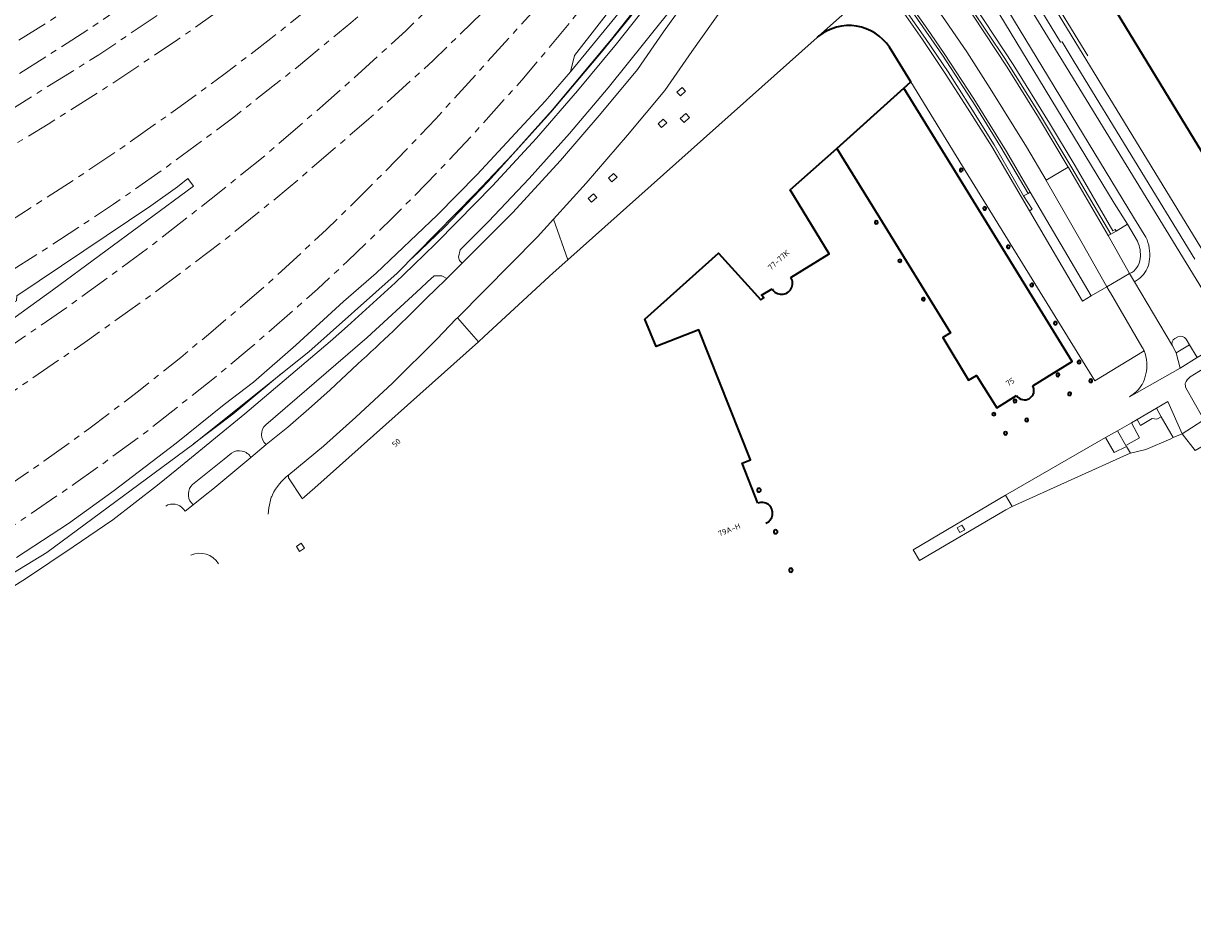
# Model space of a CAD drawing. Extents: x 151587 to 155483, y 462503 to 464608.
# Tile 165 of 236: x 154346 to 154533, y 462824 to 462969. Entities that reach past the tile are written whole.
import ezdxf
from ezdxf.enums import TextEntityAlignment as Align

# ---------------------------------------------------------------- set-up
doc = ezdxf.new("R2010")
doc.units = 0
doc.header["$LTSCALE"] = 0.5
doc.linetypes.add('AM-AS', pattern=[16, 10, -2, 2, -2])
for name, color, linetype, lineweight in [('B-RO-AM-AS_SPOOR-G', 251, 'AM-AS', 18), ('B-RO-GR-GRAS-GV', 251, 'CONTINUOUS', 13), ('B-RO-GR-GROENVOORZIENING-GV', 251, 'CONTINUOUS', 18), ('B-RO-GR-HAAG-GV', 251, 'CONTINUOUS', 13), ('B-RO-IE-TERREINAFSCHEIDING_KUNSTMATIG_HEKWERK-G', 251, 'IE-TERREINAFSCHEIDING-KUNSTMATIG', 18), ('B-RO-IE-TERREINAFSCHEIDING_KUNSTMATIG_MUUR-G', 251, 'IE-TERREINAFSCHEIDING-KUNSTMATIG-DICHT', 18), ('B-RO-IE-TERREINAFSCHEIDING_KUNSTMATIG_MUUR-GV', 251, 'CONTINUOUS', 18), ('B-RO-OG-BEBOUWING-GV', 6, 'CONTINUOUS', 35), ('B-RO-OG-BEBOUWING-T18', 1, 'CONTINUOUS', 18), ('B-RO-OG-TERREIN_CULTUURSCHEIDING-GV', 251, 'CONTINUOUS', 18), ('B-RO-VH-VERHARDING_ASFALT-GV', 251, 'CONTINUOUS', 18), ('B-RO-VH-VERHARDING_BETON-GV', 251, 'CONTINUOUS', 18), ('B-RO-VH-VERHARDING_BETONSTRAATSTEEN-GV', 251, 'CONTINUOUS', 18), ('B-RO-VH-VERHARDING_HALFVERHARDING-GV', 251, 'CONTINUOUS', 18), ('B-RO-VH-VERHARDING_TEGEL-GV', 251, 'CONTINUOUS', 18)]:
    doc.layers.add(name, color=color, linetype=linetype, lineweight=lineweight)
doc.styles.add('NLCS-ISO-M200-T18', font='NLCS-ISO.ttf', dxfattribs={"height": 0.36})
doc.linetypes.add('IE-TERREINAFSCHEIDING-KUNSTMATIG', pattern='A,4,[82,NLCS.SHX,S=0.75,R=90,X=0,Y=0],4,-2', length=10)
doc.linetypes.add('IE-TERREINAFSCHEIDING-KUNSTMATIG-DICHT', pattern='A,8,-1,[82,NLCS.SHX,S=0.75,R=90,X=0,Y=0],-1', length=10)

msp = doc.modelspace()

# ---------------------------------------------------------------- linework, layer by layer
at = {"layer": 'B-RO-AM-AS_SPOOR-G', "flags": 128}
for points in [[(153855.908, 462876.08), (153918.133, 462879.711), (153965.45, 462882.332), (153999.914, 462884.407), (154083.945, 462889.116), (154106.76, 462890.462), (154119.762, 462891.309), (154127.808, 462891.989), (154136.4, 462892.878), (154145.545, 462893.984), (154156.689, 462895.575), (154167.461, 462897.338), (154182.113, 462900.197), (154194.765, 462903.027), (154209.361, 462906.711), (154220.498, 462909.854), (154230.904, 462913.024), (154236.896, 462914.94), (154244.093, 462917.39), (154251.38, 462919.967), (154261.246, 462923.704), (154277.527, 462930.376), (154291.761, 462936.788), (154302.037, 462941.716), (154314.711, 462948.226), (154327.61, 462955.355), (154338.929, 462961.983), (154349.682, 462968.628), (154360.32, 462975.648), (154372.274, 462984.048), (154382.304, 462991.481), (154393.663, 463000.364), (154405.166, 463009.886), (154414.845, 463018.453), (154423.091, 463026.023), (154434.194, 463036.744), (154439.194, 463041.573)], [(153751.954, 462865.5), (153781.177, 462867.303), (153822.613, 462869.725), (153950.256, 462876.941), (153975.346, 462878.222), (153989.618, 462879.138), (154020.843, 462880.92), (154095.281, 462885.041), (154105.446, 462885.68), (154124.257, 462887.011), (154132.975, 462887.77), (154142.051, 462888.761), (154150.296, 462889.875), (154162.28, 462891.724), (154180.74, 462895.178), (154192.249, 462897.704), (154209.219, 462901.816), (154223.527, 462905.856), (154231.411, 462908.26), (154242.991, 462912.07), (154254.905, 462916.226), (154264.228, 462919.68), (154279.323, 462925.822), (154293.385, 462932.22), (154305.773, 462938.285), (154323.194, 462947.559), (154336.707, 462955.238), (154344.943, 462960.275), (154356.639, 462967.735), (154373.376, 462979.268), (154378.51, 462982.966), (154385.737, 462988.406), (154394.708, 462995.37), (154405.857, 463004.567), (154412.334, 463010.139), (154419.863, 463016.953), (154426.331, 463023.023), (154431.811, 463028.332), (154436.991, 463033.542), (154441.917, 463038.583)], [(153716.997, 462859.519), (153738.614, 462860.866), (153776.674, 462862.984), (153814.044, 462865.234), (153853.82, 462867.429), (154100.125, 462881.465), (154119.305, 462882.631), (154135.791, 462884.012), (154141.486, 462884.589), (154151.886, 462885.921), (154161.483, 462887.378), (154171.085, 462889.091), (154187.249, 462892.206), (154203.208, 462895.869), (154218.972, 462900.096), (154227.333, 462902.496), (154239.724, 462906.438), (154249.374, 462909.691), (154260.194, 462913.688), (154269.244, 462917.192), (154285.709, 462924.097), (154300.095, 462930.761), (154308.554, 462934.951), (154320.155, 462940.937), (154331.746, 462947.457), (154343.028, 462954.155), (154358.006, 462963.511), (154371.138, 462972.354), (154375.793, 462975.66), (154381.614, 462979.914), (154391.716, 462987.582), (154397.214, 462991.93), (154406.703, 462999.798), (154418.807, 463010.335), (154430.938, 463021.467), (154439.298, 463029.701), (154444.782, 463035.437)], [(153680.787, 462853.47), (153746.031, 462857.079), (153778.196, 462858.702), (153801.744, 462860.467), (153821.649, 462861.673), (154057.512, 462874.989), (154114.142, 462878.426), (154133.608, 462879.949), (154151.96, 462881.989), (154160.448, 462883.158), (154171.579, 462884.953), (154184.387, 462887.316), (154193.102, 462889.134), (154200.198, 462890.727), (154209.473, 462892.987), (154216.548, 462894.798), (154223.71, 462896.776), (154237.635, 462900.94), (154243.936, 462902.969), (154250.576, 462905.21), (154255.505, 462906.966), (154268.625, 462911.856), (154278.297, 462915.759), (154285.19, 462918.652), (154295.254, 462923.151), (154303.842, 462927.175), (154311.974, 462931.179), (154317.037, 462933.765), (154321.481, 462936.071), (154332.277, 462941.98), (154338.486, 462945.53), (154349.889, 462952.376), (154359.735, 462958.632), (154370.656, 462965.943), (154376.289, 462969.877), (154386.377, 462977.22), (154395.855, 462984.489), (154401.655, 462989.125), (154408.556, 462994.765), (154414.012, 462999.427), (154424.283, 463008.552), (154430.662, 463014.495), (154436.622, 463020.229), (154442.106, 463025.674), (154443.034, 463026.624), (154448.057, 463031.792)], [(154053.329, 462858.014), (154091.114, 462860.173), (154104.639, 462861.025), (154119.643, 462862.172), (154132.581, 462863.431), (154144.655, 462864.897), (154156.946, 462866.705), (154163.439, 462867.791), (154173.231, 462869.575), (154188.065, 462872.697), (154201.296, 462875.856), (154213.337, 462879.082), (154224.866, 462882.469), (154240.96, 462887.697), (154249.941, 462890.899), (154263.011, 462895.854), (154270.817, 462899.041), (154279.758, 462902.924), (154294.526, 462909.663), (154307.818, 462916.343), (154317.211, 462921.282), (154327.069, 462926.822), (154334.969, 462931.399), (154343.86, 462936.927), (154354.358, 462943.663), (154361.836, 462948.715), (154371.042, 462955.211), (154378.043, 462960.336), (154385.583, 462966.098), (154393.064, 462972.042), (154401.243, 462978.808), (154410.179, 462986.597), (154420.841, 462996.298), (154428.64, 463003.854), (154436.955, 463012.154), (154439.661, 463014.962), (154446.682, 463022.449), (154451.529, 463027.769)], [(154053.585, 462853.521), (154117.693, 462857.181), (154126.673, 462857.776), (154133.318, 462858.32), (154145.831, 462859.571), (154159.748, 462861.355), (154168.524, 462862.712), (154180.802, 462864.901), (154194.741, 462867.719), (154204.076, 462869.902), (154217.635, 462873.38), (154227.196, 462876.141), (154234.429, 462878.349), (154243.419, 462881.303), (154255.278, 462885.486), (154265.783, 462889.44), (154282.559, 462896.409), (154297.323, 462903.189), (154309.557, 462909.284), (154317.448, 462913.453), (154326.855, 462918.616), (154342.846, 462928.176), (154351.707, 462933.846), (154360.348, 462939.553), (154368.86, 462945.521), (154379.64, 462953.509), (154389.661, 462961.432), (154398.402, 462968.615), (154406.17, 462975.325), (154415.126, 462983.41), (154425.173, 462992.984), (154431.387, 462999.214), (154440.779, 463009.088), (154453.635, 463023.219)], [(154054.922, 462830.059), (154090.507, 462832.145), (154106.768, 462833.224), (154118.284, 462834.357), (154133.081, 462836.166), (154143.732, 462837.773), (154149.991, 462838.8), (154165.006, 462841.656), (154175.816, 462843.987), (154187.691, 462846.87), (154195.417, 462848.875), (154206.531, 462852.058), (154219.09, 462855.942), (154230.624, 462859.851), (154241.269, 462863.7), (154256.482, 462869.852), (154267.035, 462874.399), (154281.027, 462880.759), (154298.222, 462889.358), (154313.622, 462897.739), (154329.138, 462907.152), (154342.421, 462915.84), (154353.699, 462923.6), (154366.28, 462932.818), (154376.028, 462940.434), (154384.622, 462947.347), (154397.053, 462958.114), (154407.262, 462967.383), (154421.743, 462981.662), (154430.226, 462990.516), (154436.987, 462997.884), (154452.836, 463015.404), (154453.982, 463016.671)], [(154060.249, 462825.855), (154086.443, 462827.365), (154099.414, 462828.217), (154112.373, 462829.244), (154124.017, 462830.39), (154133.968, 462831.574), (154148.275, 462833.644), (154156.656, 462835.049), (154164.73, 462836.55), (154176.338, 462838.937), (154190.334, 462842.236), (154197.003, 462843.928), (154207.945, 462846.9), (154219.696, 462850.463), (154232.597, 462854.707), (154244.155, 462858.87), (154255.104, 462863.096), (154268.773, 462868.784), (154285.375, 462876.381), (154303.128, 462885.308), (154317.92, 462893.479), (154329.67, 462900.409), (154345.079, 462910.142), (154356.201, 462917.755), (154366.232, 462924.908), (154378.129, 462933.823), (154388.366, 462942.133), (154401.272, 462953.217), (154411.562, 462962.57), (154422.134, 462972.85), (154431.097, 462981.921), (154440.857, 462992.372), (154451.284, 463003.974), (154457.065, 463010.564), (154461.758, 463015.914)], [(154168.745, 462823.862), (154185.787, 462826.676), (154195.919, 462828.445), (154205.959, 462830.46), (154214.427, 462832.254), (154226.091, 462835.18), (154240.339, 462839.188), (154253.222, 462843.386), (154261.241, 462846.228), (154268.794, 462849.066), (154279.703, 462853.493), (154288.106, 462857.139), (154296.725, 462861.148), (154305.402, 462865.45), (154319.581, 462873.025), (154330.19, 462879.197), (154338.754, 462884.485), (154344.624, 462888.305), (154353.943, 462894.665), (154358.999, 462898.263), (154366.068, 462903.479), (154376.54, 462911.776), (154381.802, 462916.123), (154393.035, 462925.957), (154397.869, 462930.445), (154404.987, 462937.273), (154413.147, 462945.59), (154417.822, 462950.577), (154425.79, 462959.445), (154432.871, 462967.866), (154441.072, 462978.162), (154461.756, 463005.194)], [(154132.314, 462825.453), (154135.734, 462825.757), (154154.808, 462827.103), (154161.411, 462827.762), (154170.405, 462828.744), (154183.422, 462830.635), (154189.416, 462831.659), (154202.786, 462834.265), (154212.94, 462836.593), (154219.317, 462838.204), (154231.237, 462841.476), (154237.898, 462843.48), (154249.584, 462847.315), (154257.752, 462850.259), (154266.985, 462853.838), (154272.674, 462856.148), (154283.426, 462860.794), (154289.838, 462863.777), (154300.112, 462868.806), (154305.305, 462871.518), (154315.872, 462877.242), (154324.678, 462882.386), (154335.407, 462889.105), (154342.542, 462893.809), (154349.213, 462898.401), (154356.416, 462903.596), (154364.372, 462909.636), (154371.124, 462915.041), (154375.944, 462919.008), (154385.328, 462927.041), (154394.475, 462935.494), (154401.241, 462942.134), (154409.361, 462950.447), (154412, 462953.26), (154432.404, 462975.723)]]:
    msp.add_lwpolyline(points, dxfattribs=at)
at = {"layer": 'B-RO-GR-GRAS-GV', "flags": 128}
msp.add_lwpolyline([(154434.216, 462963.369), (154433.586, 462960.779), (154447.315, 462977.545), (154456.627, 462989.58), (154463.662, 462996.484), (154464.361, 462997.383), (154464.599, 462997.688), (154466.119, 462999.643), (154463.856, 463002.179), (154461.766, 462999.418), (154450.462, 462984.032), (154450.17, 462982.322), (154447.468, 462978.941), (154445.731, 462978.164)], close=True, dxfattribs=at)
for points in [[(154447.315, 462977.545), (154433.586, 462960.779), (154429.512, 462956.094), (154418.619, 462944.316), (154412.222, 462937.805), (154402.428, 462928.515), (154397.213, 462923.997), (154389.568, 462917.014), (154382.811, 462911.085), (154378.104, 462907.477), (154370.413, 462901.292), (154360.449, 462893.721), (154353.127, 462888.444), (154344.8, 462882.979)], [(154328.658, 462870.995), (154349.65, 462883.801), (154372.992, 462901.044), (154391.65, 462915.906), (154405.82, 462928.512), (154418.362, 462941.261), (154424.298, 462947.555), (154430.652, 462954.63), (154440.157, 462966.016), (154446.379, 462973.904)]]:
    msp.add_lwpolyline(points, dxfattribs=at)
at = {"layer": 'B-RO-GR-GROENVOORZIENING-GV', "flags": 128}
for points in [[(154446.379, 462973.904), (154440.157, 462966.016), (154430.652, 462954.63), (154424.298, 462947.555), (154418.362, 462941.261), (154405.82, 462928.512), (154391.65, 462915.906), (154372.992, 462901.044), (154349.65, 462883.801), (154328.658, 462870.995)], [(154337.905, 462874.329), (154346.398, 462879.689), (154353.914, 462884.673), (154360.263, 462888.99), (154367.427, 462894.573), (154370.512, 462897.065), (154381.383, 462906), (154395.103, 462917.582), (154397.842, 462920.057), (154405.506, 462926.98), (154408.436, 462929.813), (154411.978, 462933.237), (154415.493, 462936.821), (154421.086, 462942.537), (154428.131, 462950.129), (154434.716, 462957.719), (154440.954, 462965.237), (154447.14, 462973.068)], [(154410.734, 462924.736), (154411.799, 462925.77), (154413.776, 462927.69), (154412.966, 462928.079), (154411.736, 462928.122), (154410.683, 462927.112), (154409.635, 462926.107), (154401.029, 462918.22), (154384.767, 462904.239)], [(154384.837, 462901.067), (154388.272, 462903.879), (154392.102, 462907.153), (154395.082, 462909.854), (154399.443, 462913.937)], [(154372.851, 462891.737), (154373.122, 462891.403), (154375.048, 462892.962), (154376.298, 462893.924), (154382.386, 462898.979)], [(154379.264, 462899.709), (154378.114, 462898.731), (154373.036, 462894.665)], [(154371.855, 462890.377), (154371.584, 462890.711)]]:
    msp.add_lwpolyline(points, dxfattribs=at)
for points in [[(154415.914, 462932.244), (154415.642, 462931.063), (154415.786, 462930.561), (154416.216, 462930.13), (154424.327, 462938.169), (154432.006, 462946.566), (154438.538, 462954.175), (154444.352, 462961.137), (154448.515, 462967.166), (154453.3, 462973.89), (154452.617, 462974.523), (154451.107, 462972.554), (154445.516, 462965.497), (154439.661, 462958.232), (154433.417, 462950.893), (154426.958, 462943.674), (154420.462, 462936.814)], [(154450.661, 462957.536), (154451.201, 462956.928), (154452.047, 462957.688), (154451.489, 462958.279)], [(154447.63, 462952.46), (154448.171, 462951.852), (154449.016, 462952.612), (154448.458, 462953.203)], [(154451.2, 462953.316), (154451.797, 462952.643), (154452.694, 462953.439), (154452.097, 462954.112)], [(154439.664, 462943.765), (154440.205, 462943.157), (154441.051, 462943.917), (154440.492, 462944.509)], [(154436.436, 462940.505), (154436.976, 462939.897), (154437.822, 462940.657), (154437.264, 462941.248)], [(154528.279, 462905.534), (154527.504, 462906.887), (154524.393, 462905.069), (154524.93, 462904.15), (154526.834, 462905.262), (154527.551, 462905.117)], [(154504.368, 462891.16), (154523.31, 462899.681), (154523.325, 462899.685), (154522.709, 462900.759), (154520.719, 462899.803), (154519.356, 462902.18), (154503.298, 462892.975)], [(154496.779, 462887.421), (154496.331, 462888.164), (154495.576, 462887.711), (154496.018, 462886.965)], [(154390.438, 462885.261), (154389.661, 462884.741), (154390.185, 462883.923), (154390.948, 462884.486)]]:
    msp.add_lwpolyline(points, close=True, dxfattribs=at)
at = {"layer": 'B-RO-GR-GROENVOORZIENING-GV'}
for points in [[(154399.443, 462913.937, 0.015571), (154410.734, 462924.736)], [(154384.767, 462904.239, 0.4533436), (154384.837, 462901.067)], [(154382.386, 462898.979, 0.4413688), (154379.264, 462899.709)], [(154373.036, 462894.665, 0.4067784), (154372.851, 462891.737)], [(154371.584, 462890.711, 0.3785228), (154368.718, 462891.21)]]:
    msp.add_lwpolyline(points, format="xyb", dxfattribs=at)
at = {"layer": 'B-RO-GR-HAAG-GV', "flags": 128}
for points in [[(154446.379, 462973.904), (154440.157, 462966.016), (154430.652, 462954.63), (154424.298, 462947.555), (154418.362, 462941.261), (154405.82, 462928.512), (154391.65, 462915.906), (154372.992, 462901.044), (154349.65, 462883.801), (154328.658, 462870.995)], [(154337.905, 462874.329), (154346.398, 462879.689), (154353.914, 462884.673), (154360.263, 462888.99), (154367.427, 462894.573), (154370.512, 462897.065), (154381.383, 462906), (154395.103, 462917.582), (154397.842, 462920.057), (154405.506, 462926.98), (154408.436, 462929.813), (154411.978, 462933.237), (154415.493, 462936.821), (154421.086, 462942.537), (154428.131, 462950.129), (154434.716, 462957.719), (154440.954, 462965.237), (154447.14, 462973.068)], [(154410.734, 462924.736), (154411.799, 462925.77), (154413.776, 462927.69), (154412.966, 462928.079), (154411.736, 462928.122), (154410.683, 462927.112), (154409.635, 462926.107), (154401.029, 462918.22), (154384.767, 462904.239)], [(154384.837, 462901.067), (154388.272, 462903.879), (154392.102, 462907.153), (154395.082, 462909.854), (154399.443, 462913.937)], [(154372.851, 462891.737), (154373.122, 462891.403), (154375.048, 462892.962), (154376.298, 462893.924), (154382.386, 462898.979)], [(154379.264, 462899.709), (154378.114, 462898.731), (154373.036, 462894.665)]]:
    msp.add_lwpolyline(points, dxfattribs=at)
for points in [[(154415.914, 462932.244), (154415.642, 462931.063), (154415.786, 462930.561), (154416.216, 462930.13), (154424.327, 462938.169), (154432.006, 462946.566), (154438.538, 462954.175), (154444.352, 462961.137), (154448.515, 462967.166), (154453.3, 462973.89), (154452.617, 462974.523), (154451.107, 462972.554), (154445.516, 462965.497), (154439.661, 462958.232), (154433.417, 462950.893), (154426.958, 462943.674), (154420.462, 462936.814)], [(154528.279, 462905.534), (154527.504, 462906.887), (154524.393, 462905.069), (154524.93, 462904.15), (154526.834, 462905.262), (154527.551, 462905.117)], [(154504.368, 462891.16), (154523.31, 462899.681), (154523.325, 462899.685), (154522.709, 462900.759), (154520.719, 462899.803), (154519.356, 462902.18), (154503.298, 462892.975)]]:
    msp.add_lwpolyline(points, close=True, dxfattribs=at)
at = {"layer": 'B-RO-GR-HAAG-GV'}
for points in [[(154399.443, 462913.937, 0.015571), (154410.734, 462924.736)], [(154384.767, 462904.239, 0.4533436), (154384.837, 462901.067)], [(154382.386, 462898.979, 0.4413688), (154379.264, 462899.709)], [(154373.036, 462894.665, 0.4067784), (154372.851, 462891.737)], [(154371.584, 462890.711, 0.3785228), (154368.718, 462891.21)]]:
    msp.add_lwpolyline(points, format="xyb", dxfattribs=at)
at = {"layer": 'B-RO-IE-TERREINAFSCHEIDING_KUNSTMATIG_HEKWERK-G', "flags": 128}
for points in [[(154285.349, 462851.065), (154293.584, 462854.534), (154305.809, 462860.177), (154313.57, 462864.101), (154316.142, 462865.078), (154322.333, 462867.685), (154328.658, 462870.995), (154349.65, 462883.801), (154372.992, 462901.044), (154391.65, 462915.906), (154405.82, 462928.512), (154418.362, 462941.261), (154424.298, 462947.555), (154430.652, 462954.63), (154440.157, 462966.016), (154446.379, 462973.904), (154456.073, 462986.725), (154466.119, 462999.643), (154466.4, 462999.912)], [(154408.203, 462930.934), (154413.395, 462935.875), (154420.371, 462943.139), (154430.437, 462954.329), (154438.578, 462963.93), (154444.938, 462971.737), (154453.99, 462983.767), (154462.482, 462994.967)], [(154516.529, 462963.314), (154498.316, 462993.118)], [(154373.177, 462901.191), (154379.464, 462905.962), (154387.3, 462912.441)]]:
    msp.add_lwpolyline(points, dxfattribs=at)
at = {"layer": 'B-RO-IE-TERREINAFSCHEIDING_KUNSTMATIG_MUUR-G', "flags": 128}
msp.add_lwpolyline([(154515.253, 462915.153), (154496.435, 462945.669), (154488.152, 462959.169)], dxfattribs=at)
at = {"layer": 'B-RO-IE-TERREINAFSCHEIDING_KUNSTMATIG_MUUR-GV', "flags": 128}
msp.add_lwpolyline([(154478.938, 462996.349), (154478.905, 462996.305), (154479.103, 462996.077), (154479.112, 462996.066), (154479.398, 462995.693), (154485.916, 462987.415), (154492.373, 462978.755), (154497.776, 462971.045), (154503.198, 462962.888), (154508.616, 462954.293), (154513.938, 462945.394), (154520.195, 462934.751), (154521.039, 462935.264), (154520.892, 462935.522), (154520.529, 462935.32), (154514.501, 462945.702), (154510.376, 462952.549), (154504.547, 462961.952), (154498.47, 462971.155), (154492.07, 462980.207), (154485.576, 462988.833), (154480.42, 462995.393), (154479.296, 462996.823)], close=True, dxfattribs=at)
for points in [[(154476.497, 462984.271), (154470.754, 462976.663), (154472.741, 462975.243), (154475.95, 462979.438), (154481.953, 462977.336), (154486.293, 462971.281), (154489.988, 462965.956), (154493.666, 462960.521), (154497.237, 462954.972), (154501.114, 462948.809), (154507.166, 462938.5), (154507.571, 462938.771), (154506.197, 462940.924), (154501.512, 462949.054), (154497.652, 462955.21), (154494.103, 462960.746), (154490.502, 462966.091), (154486.692, 462971.518), (154482.638, 462977.573), (154475.761, 462979.966), (154472.634, 462975.902), (154471.449, 462976.903), (154476.654, 462983.854)], [(154478.38, 462983.939), (154481.946, 462979.288), (154483.008, 462977.846), (154485.749, 462974.124), (154488.733, 462969.921), (154493.201, 462963.441), (154498.544, 462955.215), (154502.553, 462948.718), (154506.947, 462941.29), (154507.287, 462941.511), (154503.465, 462947.998), (154498.219, 462956.443), (154493.502, 462963.695), (154490.734, 462967.751), (154485.986, 462974.45), (154482.181, 462979.657), (154478.814, 462984.061)]]:
    msp.add_lwpolyline(points, dxfattribs=at)
at = {"layer": 'B-RO-OG-BEBOUWING-GV', "flags": 128}
for points in [[(154551.148, 463031.284), (154530.996, 463040.95), (154524.386, 463033.761), (154500.575, 463007.863), (154507.276, 463004.624), (154507.455, 463004.733), (154507.97, 463003.876), (154508.183, 463003.522), (154506.956, 463002.771), (154502.882, 463000.277), (154528.779, 462957.713), (154540.093, 462939.266)], [(154468.932, 462927.814), (154475.072, 462931.626), (154468.792, 462941.863), (154476.278, 462948.502), (154487.011, 462958.149), (154488.152, 462959.169), (154484.716, 462964.717)], [(154487.011, 462958.149), (154476.278, 462948.502), (154483.108, 462937.428), (154494.505, 462918.949), (154493.25, 462918.206), (154497.396, 462911.394), (154498.68, 462912.154), (154501.927, 462906.95), (154505.096, 462908.903)], [(154507.687, 462910.499), (154513.981, 462914.371), (154495.178, 462944.893), (154487.011, 462958.149)], [(154463.634, 462891.692), (154461.095, 462898.076), (154462.463, 462898.605), (154454.167, 462919.441), (154447.322, 462916.791), (154445.502, 462921.179), (154457.336, 462931.708), (154464.087, 462924.232), (154464.58, 462924.548), (154464.203, 462925.007), (154465.903, 462926.009)]]:
    msp.add_lwpolyline(points, dxfattribs=at)
at = {"layer": 'B-RO-OG-BEBOUWING-GV'}
for points in [[(154484.716, 462964.717, 0.4408188), (154473.362, 462966.472)], [(154473.362, 462966.472, 0.0109509), (154473.117, 462966.276)], [(154495.998, 462945.159, 0.9972681), (154496.431, 462944.909)], [(154496.431, 462944.909, 1.0027324), (154495.998, 462945.159)], [(154499.769, 462939.026, 1.0027324), (154500.202, 462938.776)], [(154500.202, 462938.776, 0.9972681), (154499.769, 462939.026)], [(154482.604, 462936.908, 1), (154482.604, 462936.408)], [(154482.604, 462936.408, 1), (154482.604, 462936.908)], [(154503.54, 462932.885, 1.0027324), (154503.973, 462932.635)], [(154503.973, 462932.635, 0.9972681), (154503.54, 462932.885)], [(154486.375, 462930.745, 1), (154486.375, 462930.245)], [(154486.375, 462930.245, 1), (154486.375, 462930.745)], [(154465.903, 462926.009, 1.0073924), (154468.932, 462927.814)], [(154507.309, 462926.758, 1.0007358), (154507.742, 462926.508)], [(154507.742, 462926.508, 0.9992717), (154507.309, 462926.758)], [(154490.138, 462924.613, 1), (154490.138, 462924.113)], [(154490.138, 462924.113, 1), (154490.138, 462924.613)], [(154511.09, 462920.617, 0.9992717), (154511.523, 462920.367)], [(154511.523, 462920.367, 1.0007358), (154511.09, 462920.617)], [(154515.238, 462914.527, 0.9972681), (154514.988, 462914.094)], [(154514.988, 462914.094, 1.0027324), (154515.238, 462914.527)], [(154511.832, 462912.465, 0.9992717), (154511.582, 462912.032)], [(154511.582, 462912.032, 1.0007358), (154511.832, 462912.465)], [(154517.109, 462911.485, 1.0007358), (154516.859, 462911.052)], [(154516.859, 462911.052, 0.9992717), (154517.109, 462911.485)], [(154505.096, 462908.903, 0.962692), (154507.687, 462910.499)], [(154513.716, 462909.392, 1.0007358), (154513.466, 462908.959)], [(154513.466, 462908.959, 0.9992717), (154513.716, 462909.392)], [(154504.831, 462908.312, 1), (154504.831, 462907.812)], [(154504.831, 462907.812, 1), (154504.831, 462908.312)], [(154501.439, 462906.194, 1), (154501.439, 462905.694)], [(154501.439, 462905.694, 1), (154501.439, 462906.194)], [(154506.715, 462905.242, 1), (154506.715, 462904.742)], [(154506.715, 462904.742, 1), (154506.715, 462905.242)], [(154503.31, 462903.128, 1), (154503.31, 462902.628)], [(154503.31, 462902.628, 1), (154503.31, 462903.128)], [(154463.807, 462894.074, 1), (154463.807, 462893.474)], [(154463.807, 462893.474, 1), (154463.807, 462894.074)], [(154465.309, 462891.457, 0.26087), (154463.634, 462891.692)], [(154465.973, 462889.789, 0.2784434), (154465.309, 462891.457)], [(154464.922, 462888.469, 0.2594422), (154465.973, 462889.789)], [(154466.477, 462887.4, 1), (154466.477, 462886.8)], [(154466.477, 462886.8, 1), (154466.477, 462887.4)], [(154468.924, 462881.246, 1), (154468.924, 462880.646)], [(154468.924, 462880.646, 1), (154468.924, 462881.246)]]:
    msp.add_lwpolyline(points, format="xyb", dxfattribs=at)
at = {"layer": 'B-RO-OG-TERREIN_CULTUURSCHEIDING-GV', "flags": 128}
for points in [[(154521.039, 462935.264), (154522.847, 462936.358), (154520.744, 462939.728), (154486.649, 462995.894), (154484.694, 462998.858), (154480.42, 462995.393), (154485.576, 462988.833), (154492.07, 462980.207), (154498.47, 462971.155), (154504.547, 462961.952), (154510.376, 462952.549), (154514.501, 462945.702), (154520.529, 462935.32), (154520.892, 462935.522)], [(154519.356, 462902.18), (154520.719, 462899.803), (154522.709, 462900.759), (154523.325, 462899.685), (154525.808, 462900.305), (154529.801, 462901.984), (154530.192, 462902.192), (154528.279, 462905.534), (154527.551, 462905.117), (154526.834, 462905.262), (154524.93, 462904.15), (154524.393, 462905.069), (154523.499, 462904.554), (154524.806, 462902.161), (154522.626, 462900.904), (154521.267, 462903.275)]]:
    msp.add_lwpolyline(points, close=True, dxfattribs=at)
at = {"layer": 'B-RO-VH-VERHARDING_ASFALT-GV', "flags": 128}
msp.add_lwpolyline([(154476.105, 462992.365), (154476.218, 462992.224), (154479.456, 462988.195), (154481.348, 462985.841), (154485.039, 462981.115), (154489.747, 462974.639), (154493.723, 462968.94), (154497.117, 462963.976), (154500.878, 462958.093), (154506.666, 462948.765), (154509.81, 462943.406), (154513.383, 462945.49), (154508.625, 462953.463), (154503.566, 462961.495), (154498.068, 462969.835), (154492.375, 462978.012), (154485.486, 462987.241), (154482.062, 462991.64), (154480.296, 462993.909), (154478.819, 462995.697), (154478.816, 462995.701), (154478.624, 462995.933), (154476.017, 462992.475)], close=True, dxfattribs=at)
for points in [[(154447.14, 462973.068), (154440.954, 462965.237), (154434.716, 462957.719), (154428.131, 462950.129), (154421.086, 462942.537), (154415.493, 462936.821), (154411.978, 462933.237), (154408.436, 462929.813), (154405.506, 462926.98), (154397.842, 462920.057), (154395.103, 462917.582), (154381.383, 462906), (154370.512, 462897.065), (154367.427, 462894.573), (154360.263, 462888.99), (154353.914, 462884.673), (154346.398, 462879.689), (154337.905, 462874.329)], [(154384.767, 462904.239), (154401.029, 462918.22), (154409.635, 462926.107), (154410.683, 462927.112), (154411.736, 462928.122), (154412.966, 462928.079), (154413.776, 462927.69), (154416.216, 462930.13), (154415.786, 462930.561), (154415.642, 462931.063), (154415.914, 462932.244), (154420.462, 462936.814), (154426.958, 462943.674), (154433.417, 462950.893), (154439.661, 462958.232), (154445.516, 462965.497), (154451.107, 462972.554)], [(154382.386, 462898.979), (154384.837, 462901.067)], [(154373.036, 462894.665), (154378.114, 462898.731), (154379.264, 462899.709)], [(154371.584, 462890.711), (154371.855, 462890.377), (154373.122, 462891.403), (154372.851, 462891.737)]]:
    msp.add_lwpolyline(points, dxfattribs=at)
at = {"layer": 'B-RO-VH-VERHARDING_ASFALT-GV'}
for points in [[(154384.837, 462901.067, -0.4533436), (154384.767, 462904.239)], [(154379.264, 462899.709, -0.4413688), (154382.386, 462898.979)], [(154372.851, 462891.737, -0.4067784), (154373.036, 462894.665)], [(154368.718, 462891.21, -0.3785228), (154371.584, 462890.711)], [(154372.751, 462883.345, -0.3844602), (154377.175, 462881.986)]]:
    msp.add_lwpolyline(points, format="xyb", dxfattribs=at)
at = {"layer": 'B-RO-VH-VERHARDING_BETON-GV', "flags": 128}
msp.add_lwpolyline([(154542.964, 462909.608), (154538.586, 462907.035), (154535.558, 462905.287), (154531.641, 462902.778), (154533.699, 462900.134), (154544.973, 462906.663), (154558.366, 462914.792), (154556.666, 462917.661)], close=True, dxfattribs=at)
at = {"layer": 'B-RO-VH-VERHARDING_BETONSTRAATSTEEN-GV', "flags": 128}
for points in [[(154488.601, 463001.268), (154485.971, 462999.646), (154487.92, 462996.692), (154489.215, 462994.521), (154497.318, 462981.191), (154524.004, 462937.249), (154525.826, 462934.275)], [(154533.637, 462930.766), (154514.307, 462962.368), (154512.376, 462965.555), (154512.158, 462965.513), (154507.467, 462973.211), (154501.751, 462982.561), (154498.626, 462987.681), (154490.746, 463000.644), (154489.885, 463002.061), (154488.601, 463001.268), (154513.027, 462961.585), (154537.103, 462922.345)], [(154532.26, 462917.936), (154532.783, 462917.043), (154534.062, 462914.992), (154537.766, 462917.228), (154540.943, 462919.146), (154538.918, 462920.722), (154537.155, 462922.249), (154537.103, 462922.345), (154513.027, 462961.585), (154488.601, 463001.268)], [(154525.826, 462934.275), (154524.004, 462937.249), (154497.318, 462981.191), (154489.215, 462994.521), (154487.92, 462996.692), (154485.971, 462999.646), (154484.774, 462998.907), (154484.694, 462998.858), (154486.649, 462995.894), (154520.744, 462939.728), (154522.847, 462936.358), (154524.466, 462933.643)], [(154388.442, 462896.196), (154393.994, 462900.794), (154399.21, 462905.445), (154405.06, 462910.903), (154412.179, 462917.971), (154415.274, 462921.195), (154415.472, 462921.355), (154428.295, 462934.358), (154430.85, 462937.152), (154436.123, 462942.918), (154442.736, 462950.621), (154448.735, 462957.805), (154453.019, 462964.009), (154461.613, 462976.085)], [(154453.3, 462973.89), (154448.515, 462967.166), (154444.352, 462961.137), (154438.538, 462954.175), (154432.006, 462946.566), (154424.327, 462938.169), (154416.216, 462930.13), (154413.776, 462927.69), (154411.799, 462925.77), (154410.734, 462924.736)], [(154523.214, 462928.446), (154523.979, 462927.151), (154524.307, 462927.337), (154524.618, 462927.55), (154524.91, 462927.788), (154525.18, 462928.05), (154525.428, 462928.334), (154525.652, 462928.637), (154525.849, 462928.959), (154526.018, 462929.295), (154526.158, 462929.645), (154526.288, 462929.971), (154526.295, 462929.958), (154526.349, 462930.373), (154526.398, 462930.747)], [(154526.398, 462930.747), (154526.349, 462930.373), (154526.295, 462929.958), (154526.288, 462929.971), (154526.158, 462929.645), (154526.018, 462929.295), (154525.849, 462928.959), (154525.652, 462928.637), (154525.428, 462928.334), (154525.18, 462928.05), (154524.91, 462927.788), (154524.618, 462927.55), (154524.307, 462927.337), (154523.979, 462927.151), (154530.059, 462916.861)], [(154530.059, 462916.861), (154530.692, 462915.771), (154532.783, 462917.043), (154532.26, 462917.936)], [(154530.959, 462918.35), (154530.467, 462918.054)], [(154530.467, 462918.054), (154530.959, 462918.35)], [(154535.558, 462905.287), (154538.586, 462907.035), (154534.994, 462913.196), (154532.935, 462911.942)], [(154532.204, 462910.162), (154534.883, 462905.459)]]:
    msp.add_lwpolyline(points, dxfattribs=at)
msp.add_lwpolyline([(154506.197, 462940.924), (154506.947, 462941.29), (154502.553, 462948.718), (154498.544, 462955.215), (154493.201, 462963.441), (154488.733, 462969.921), (154485.749, 462974.124), (154483.008, 462977.846), (154482.638, 462977.573), (154486.692, 462971.518), (154490.502, 462966.091), (154494.103, 462960.746), (154497.652, 462955.21), (154501.512, 462949.054)], close=True, dxfattribs=at)
at = {"layer": 'B-RO-VH-VERHARDING_BETONSTRAATSTEEN-GV'}
for points in [[(154525.826, 462934.275, -0.1400185), (154526.398, 462930.747)], [(154526.398, 462930.747, 0.1400185), (154525.826, 462934.275)], [(154524.466, 462933.643, -0.1396992), (154524.904, 462930.879)], [(154524.904, 462930.879, -0.2655694), (154523.214, 462928.446)], [(154410.734, 462924.736, -0.015571), (154399.443, 462913.937)], [(154530.467, 462918.054, 0.380485), (154530.059, 462916.861)], [(154530.059, 462916.861, -0.380485), (154530.467, 462918.054)], [(154532.26, 462917.936, 0.3810597), (154530.959, 462918.35)], [(154530.959, 462918.35, -0.3810597), (154532.26, 462917.936)], [(154532.935, 462911.942, 0.1264261), (154532.105, 462910.872)], [(154532.105, 462910.872, -0.0238723), (154532.204, 462910.162)], [(154385.838, 462893.019, -0.1291987), (154388.442, 462896.196)], [(154385.717, 462892.741, -0.0117052), (154385.838, 462893.019)]]:
    msp.add_lwpolyline(points, format="xyb", dxfattribs=at)
at = {"layer": 'B-RO-VH-VERHARDING_HALFVERHARDING-GV', "flags": 128}
for points in [[(154344.8, 462882.979), (154353.127, 462888.444), (154360.449, 462893.721), (154370.413, 462901.292), (154378.104, 462907.477), (154382.811, 462911.085), (154389.568, 462917.014), (154397.213, 462923.997), (154402.428, 462928.515), (154412.222, 462937.805), (154418.619, 462944.316), (154429.512, 462956.094), (154433.586, 462960.779), (154434.216, 462963.369), (154445.731, 462978.164)], [(154344.867, 462924.905), (154366.361, 462939.312), (154370.598, 462942.377), (154372.256, 462943.711), (154373.159, 462942.471), (154350.567, 462925.778), (154342.002, 462919.654)]]:
    msp.add_lwpolyline(points, dxfattribs=at)
msp.add_lwpolyline([(154283.572, 462892.042), (154282.093, 462891.361), (154284.155, 462886.51), (154307.561, 462897.973), (154325.064, 462908.196), (154332.861, 462913.218), (154342.002, 462919.654), (154350.567, 462925.778), (154373.159, 462942.471), (154372.256, 462943.711), (154370.598, 462942.377), (154366.361, 462939.312), (154344.867, 462924.905), (154344.801, 462924.114), (154343.457, 462923.321), (154342.875, 462923.665), (154338.081, 462920.522), (154330.868, 462916.524), (154321.024, 462910.759), (154304.803, 462902.339), (154283.973, 462892.353), (154283.541, 462892.113)], close=True, dxfattribs=at)
at = {"layer": 'B-RO-VH-VERHARDING_TEGEL-GV', "flags": 128}
for points in [[(154535.203, 462931.653), (154492.468, 463001.688), (154490.746, 463000.644), (154498.626, 462987.681), (154501.751, 462982.561), (154507.467, 462973.211), (154512.158, 462965.513), (154512.376, 462965.555), (154514.307, 462962.368), (154533.637, 462930.766)], [(154478.814, 462984.061), (154482.181, 462979.657), (154485.986, 462974.45), (154490.734, 462967.751), (154493.502, 462963.695), (154498.219, 462956.443), (154503.465, 462947.998), (154507.287, 462941.511), (154517.063, 462924.885), (154519.574, 462926.338), (154515.621, 462933.307), (154509.827, 462943.378), (154509.81, 462943.406), (154506.666, 462948.765), (154500.878, 462958.093), (154497.117, 462963.976), (154493.723, 462968.94), (154489.747, 462974.639), (154485.039, 462981.115), (154481.348, 462985.841), (154479.456, 462988.195)], [(154473.362, 462966.472), (154479.983, 462972.406), (154475.95, 462979.438), (154472.741, 462975.243), (154470.754, 462976.663), (154470.54, 462976.918), (154470.741, 462977.177), (154467.237, 462979.811), (154467.036, 462979.549), (154466.562, 462979.938), (154465.312, 462980.869), (154463.49, 462978.424), (154461.613, 462976.085), (154453.019, 462964.009), (154448.735, 462957.805), (154442.736, 462950.621), (154436.123, 462942.918), (154430.85, 462937.152), (154433.191, 462930.654), (154450.488, 462946.088), (154473.117, 462966.276)], [(154525.191, 462916.725), (154520.122, 462925.38), (154519.957, 462925.669), (154519.574, 462926.338), (154517.063, 462924.885), (154515.642, 462924.062), (154507.166, 462938.5), (154501.114, 462948.809), (154497.237, 462954.972), (154493.666, 462960.521), (154489.988, 462965.956), (154486.293, 462971.281), (154481.953, 462977.336), (154475.95, 462979.438), (154479.983, 462972.406), (154473.362, 462966.472)], [(154484.716, 462964.717), (154488.152, 462959.169), (154496.435, 462945.669), (154515.253, 462915.153), (154517.646, 462911.256)], [(154524.466, 462933.643), (154522.847, 462936.358), (154521.039, 462935.264), (154520.195, 462934.751), (154519.795, 462934.54)], [(154519.795, 462934.54), (154523.214, 462928.446)], [(154523.176, 462908.719), (154531.303, 462913.32), (154530.692, 462915.771), (154530.059, 462916.861), (154523.979, 462927.151), (154523.214, 462928.446), (154519.574, 462926.338), (154519.957, 462925.669), (154520.122, 462925.38), (154525.191, 462916.725)], [(154418.852, 462917.545), (154415.472, 462921.355), (154415.274, 462921.195), (154412.179, 462917.971), (154405.06, 462910.903), (154399.21, 462905.445), (154393.994, 462900.794), (154388.442, 462896.196)], [(154388.483, 462895.573), (154390.48, 462892.597), (154390.616, 462892.385), (154392.609, 462894.161), (154418.852, 462917.545)], [(154517.646, 462911.256), (154525.519, 462916.092)], [(154534.883, 462905.459), (154532.204, 462910.162)], [(154385.717, 462892.741), (154385.648, 462892.628), (154385.227, 462890.944), (154385.146, 462889.923)]]:
    msp.add_lwpolyline(points, dxfattribs=at)
for points in [[(154478.816, 462995.701), (154478.819, 462995.697), (154480.296, 462993.909), (154482.062, 462991.64), (154485.486, 462987.241), (154492.375, 462978.012), (154498.068, 462969.835), (154503.566, 462961.495), (154508.625, 462953.463), (154513.383, 462945.49), (154513.402, 462945.458), (154519.795, 462934.54), (154520.195, 462934.751), (154513.938, 462945.394), (154508.616, 462954.293), (154503.198, 462962.888), (154497.776, 462971.045), (154492.373, 462978.755), (154485.916, 462987.415), (154479.398, 462995.693), (154479.112, 462996.066), (154479.103, 462996.077), (154478.905, 462996.305), (154478.624, 462995.933)], [(154450.661, 462957.536), (154451.489, 462958.279), (154452.047, 462957.688), (154451.201, 462956.928)], [(154447.63, 462952.46), (154448.458, 462953.203), (154449.016, 462952.612), (154448.171, 462951.852)], [(154451.2, 462953.316), (154452.097, 462954.112), (154452.694, 462953.439), (154451.797, 462952.643)], [(154523.214, 462928.446), (154519.795, 462934.54), (154513.402, 462945.458), (154513.383, 462945.49), (154509.81, 462943.406), (154509.827, 462943.378), (154515.621, 462933.307), (154519.574, 462926.338)], [(154439.664, 462943.765), (154440.492, 462944.509), (154441.051, 462943.917), (154440.205, 462943.157)], [(154436.436, 462940.505), (154437.264, 462941.248), (154437.822, 462940.657), (154436.976, 462939.897)], [(154415.472, 462921.355), (154418.852, 462917.545), (154419.777, 462918.37), (154430.836, 462928.55), (154433.191, 462930.654), (154430.85, 462937.152), (154428.295, 462934.358)], [(154530.692, 462915.771), (154531.303, 462913.32), (154534.062, 462914.992), (154532.783, 462917.043)], [(154531.641, 462902.778), (154529.337, 462907.972), (154527.504, 462906.887), (154528.279, 462905.534), (154530.192, 462902.192)], [(154521.267, 462903.275), (154522.626, 462900.904), (154524.806, 462902.161), (154523.499, 462904.554)], [(154489.535, 462882.509), (154503.391, 462890.638), (154504.368, 462891.16), (154503.298, 462892.975), (154488.532, 462884.221)], [(154496.779, 462887.421), (154496.018, 462886.965), (154495.576, 462887.711), (154496.331, 462888.164)], [(154390.438, 462885.261), (154390.948, 462884.486), (154390.185, 462883.923), (154389.661, 462884.741)]]:
    msp.add_lwpolyline(points, close=True, dxfattribs=at)
at = {"layer": 'B-RO-VH-VERHARDING_TEGEL-GV'}
for points in [[(154473.362, 462966.472, -0.4408188), (154484.716, 462964.717)], [(154473.117, 462966.276, -0.0109509), (154473.362, 462966.472)], [(154524.904, 462930.879, 0.1396992), (154524.466, 462933.643)], [(154523.214, 462928.446, 0.2655694), (154524.904, 462930.879)], [(154525.191, 462916.725, -0.0320064), (154525.519, 462916.092)], [(154525.519, 462916.092, 0.0320064), (154525.191, 462916.725)], [(154525.519, 462916.092, -0.0907916), (154525.964, 462914.185)], [(154525.964, 462914.185, 0.0907916), (154525.519, 462916.092)], [(154525.964, 462914.185, -0.1339256), (154525.237, 462910.697)], [(154525.237, 462910.697, 0.1339256), (154525.964, 462914.185)], [(154532.105, 462910.872, -0.1264261), (154532.935, 462911.942)], [(154525.237, 462910.697, -0.1181046), (154523.176, 462908.719)], [(154523.176, 462908.719, 0.1181046), (154525.237, 462910.697)], [(154532.204, 462910.162, 0.0238723), (154532.105, 462910.872)], [(154388.442, 462896.196, 0.1291987), (154385.838, 462893.019)], [(154388.483, 462895.573, -0.2552733), (154388.442, 462896.196)], [(154388.442, 462896.196, 0.2552733), (154388.483, 462895.573)], [(154385.838, 462893.019, 0.0117052), (154385.717, 462892.741)], [(154377.175, 462881.986, 0.3844602), (154372.751, 462883.345)]]:
    msp.add_lwpolyline(points, format="xyb", dxfattribs=at)

# ---------------------------------------------------------------- texts
at = {"layer": 'B-RO-OG-BEBOUWING-T18', "style": 'NLCS-ISO-M200-T18'}
for s, rotation, p in [('77-77K', 41.8, (154466.959, 462930.623)), ('75', 32, (154504.057, 462911.093)), ('50', 41.6, (154405.684, 462901.35)), ('79A-H', 21.8, (154459.029, 462887.418))]:
    msp.add_text(s, height=0.9, rotation=rotation, dxfattribs=at).set_placement(p, align=Align.MIDDLE)

doc.saveas('drawing.dxf')
